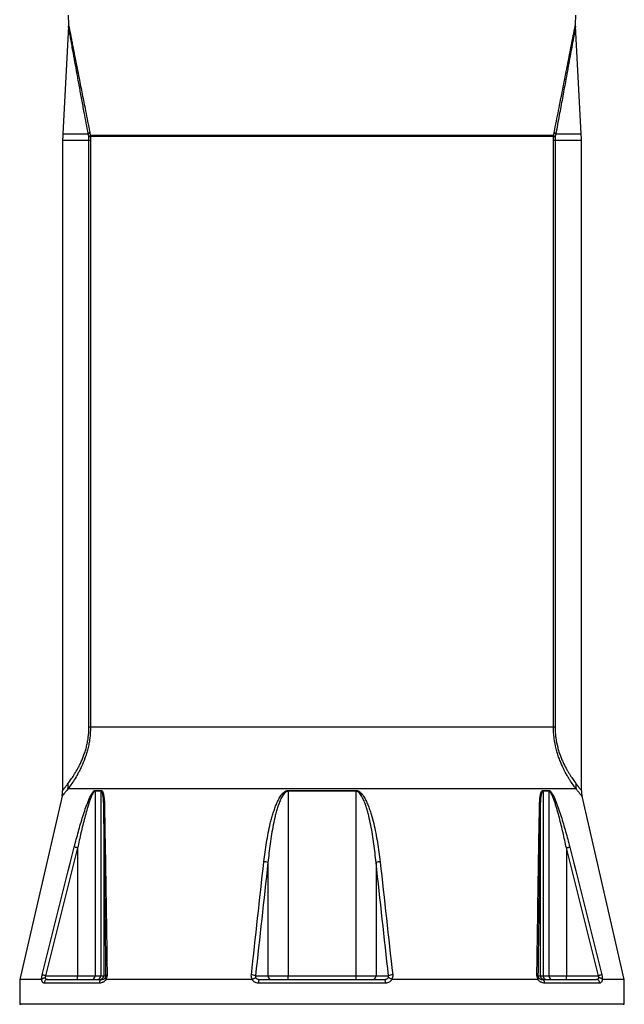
# Model space of a CAD drawing. Header units: millimetres. Extents: x 2138 to 3794, y 859 to 5107.
# Tile 2 of 4: x 2480 to 3452, y 2495 to 4078. Entities that reach past the tile are written whole.
import ezdxf

# ---------------------------------------------------------------- set-up
doc = ezdxf.new("R2010")
doc.units = ezdxf.units.MM
doc.header["$LTSCALE"] = 2

msp = doc.modelspace()

# ---------------------------------------------------------------- linework, layer by layer
at = {"color": 7, "linetype": 'Continuous', "lineweight": 25}
for p, q in [((2557.7, 4084.9), (2558, 4070.1)), ((3373.2, 4070.1), (3373.5, 4084.9)), ((2557.9, 4067.3), (2548.9, 3894)), ((3382.3, 3894), (3373.2, 4067.3)), ((2592.2, 3896.9), (2593.1, 3891.8)), ((3338.1, 3891.8), (3338.9, 3896.9)), ((2548.6, 3883.6), (2548.6, 2838.4)), ((2590.5, 3889.8), (2589.7, 3894)), ((2590.7, 3888.8), (2590.5, 3889.8)), ((2590.9, 2940.1), (2590.9, 3883.6)), ((2593.4, 3883.6), (2590.9, 3883.6)), ((3338.1, 3891.8), (2593.1, 3891.8)), ((2593.1, 3891.8), (2593.2, 3889.8)), ((3337.9, 3889.8), (2593.2, 3889.8)), ((2593.2, 3889.8), (2593.4, 3883.6)), ((2593.4, 3883.6), (2593.4, 2940.1)), ((3337.7, 3883.6), (3337.9, 3889.8)), ((3337.7, 2940.1), (3337.7, 3883.6)), ((3340.3, 3883.6), (3337.7, 3883.6)), ((3337.9, 3889.8), (3338.1, 3891.8)), ((3340.3, 3883.6), (3340.3, 2940.1)), ((3340.6, 3889.8), (3340.5, 3888.8)), ((3341.5, 3894), (3340.6, 3889.8)), ((3382.6, 2838.4), (3382.6, 3883.6)), ((2593.4, 2940.1), (2590.9, 2940.1)), ((3337.7, 2940.1), (2593.4, 2940.1)), ((3340.3, 2940.1), (3337.7, 2940.1)), ((3374, 2841.1), (2557.2, 2841.1)), ((2600.8, 2837.3), (2600.8, 2540.8)), ((2610, 2837.3), (2600.8, 2837.3)), ((2600.9, 2838.7), (2610.2, 2838.7)), ((2610, 2837.3), (2610, 2540.8)), ((2911.3, 2838.7), (3019.9, 2838.7)), ((2911.3, 2837.3), (2911.3, 2540.8)), ((3019.9, 2837.3), (2911.3, 2837.3)), ((3019.9, 2837.3), (3019.9, 2540.8)), ((3321, 2838.7), (3330.3, 2838.7)), ((3321.1, 2837.3), (3321.1, 2540.8)), ((3330.4, 2837.3), (3321.1, 2837.3)), ((3330.4, 2837.3), (3330.4, 2540.8)), ((2547.6, 2829.4), (2479.6, 2534.8)), ((3451.6, 2534.8), (3383.6, 2829.4)), ((2614.7, 2814.5), (2614.7, 2540.8)), ((3316.5, 2814.5), (3316.5, 2540.8)), ((2572.7, 2746.2), (2572.7, 2540.8)), ((3358.5, 2746.2), (3358.5, 2540.8)), ((2878.7, 2722.7), (2878.7, 2540.8)), ((3052.4, 2722.7), (3052.4, 2540.8)), ((2479.6, 2534.8), (2479.6, 2494.8)), ((2514.6, 2534.8), (2479.6, 2534.8)), ((2521.2, 2540.8), (2572.7, 2540.8)), ((2524.5, 2534.8), (2611.9, 2534.8)), ((2572.7, 2540.8), (2600.8, 2540.8)), ((2572.7, 2534.8), (2572.7, 2540.8)), ((2600.8, 2540.8), (2610, 2540.8)), ((2610, 2540.8), (2614.7, 2540.8)), ((2614.7, 2540.8), (2618.3, 2540.8)), ((2852.8, 2534.8), (2618.4, 2534.8)), ((2858.7, 2540.8), (2878.7, 2540.8)), ((2864.7, 2534.8), (3066.4, 2534.8)), ((2878.7, 2540.8), (2911.3, 2540.8)), ((2911.3, 2540.8), (3019.9, 2540.8)), ((3019.9, 2540.8), (3052.4, 2540.8)), ((3052.4, 2540.8), (3072.5, 2540.8)), ((3312.7, 2534.8), (3078.3, 2534.8)), ((3312.8, 2540.8), (3316.5, 2540.8)), ((3316.5, 2540.8), (3321.1, 2540.8)), ((3319.2, 2534.8), (3406.7, 2534.8)), ((3321.1, 2540.8), (3330.4, 2540.8)), ((3330.4, 2540.8), (3358.5, 2540.8)), ((3358.5, 2534.8), (3358.5, 2540.8)), ((3358.5, 2540.8), (3410, 2540.8)), ((3451.6, 2534.8), (3416.6, 2534.8)), ((3451.6, 2494.8), (3451.6, 2534.8)), ((2607.5, 2528.8), (2519, 2528.8)), ((3067.7, 2528.8), (2863.5, 2528.8)), ((3412.2, 2528.8), (3323.7, 2528.8)), ((2479.6, 2494.8), (2481.6, 2494.8)), ((3451.6, 2494.8), (2479.6, 2494.8)), ((3449.5, 2494.8), (3451.6, 2494.8))]:
    msp.add_line(p, q, dxfattribs=at)
at = {"color": 8, "linetype": 'Continuous', "lineweight": 25}
for p, q in [((2590.9, 3883.6), (2548.6, 3883.6)), ((2548.9, 3894), (2589.7, 3894)), ((3382.6, 3883.6), (3340.3, 3883.6)), ((3341.5, 3894), (3382.3, 3894)), ((3449.5, 2494.8), (2481.6, 2494.8))]:
    msp.add_line(p, q, dxfattribs=at)
at = {"color": 7, "linetype": 'Continuous', "lineweight": 25, "flags": 128}
for points in [[(2572.7, 2746.2), (2571.9, 2746.4), (2571, 2746.7), (2570.2, 2746.9), (2569.5, 2747), (2568.8, 2747.2), (2568.3, 2747.4), (2567.8, 2747.5), (2567.4, 2747.6)], [(3358.5, 2746.2), (3359.3, 2746.4), (3360.1, 2746.7), (3360.9, 2746.9), (3361.6, 2747), (3362.3, 2747.2), (3362.9, 2747.4), (3363.4, 2747.5), (3363.8, 2747.6)], [(2521.2, 2540.8), (2520.3, 2541), (2519.5, 2541.2), (2518.6, 2541.4), (2517.9, 2541.6), (2517.2, 2541.8), (2516.6, 2541.9), (2516.1, 2542.1), (2515.7, 2542.2)], [(3415.4, 2542.2), (3415, 2542.1), (3414.5, 2541.9), (3414, 2541.8), (3413.3, 2541.6), (3412.5, 2541.4), (3411.7, 2541.2), (3410.9, 2541), (3410, 2540.8)]]:
    msp.add_lwpolyline(points, dxfattribs=at)
at = {"color": 7, "linetype": 'Continuous', "lineweight": 25}
for centre, radius, start, end in [((2574.6, 3909.8), 21.9, 313.7135, 323.8125), ((3356.6, 3909.8), 21.9, 216.1875, 226.2865), ((2748.6, 3883.6), 200, 177, 180), ((2578.7, 3907.3), 21.2, 304.0625, 312.9341), ((2582, 3914), 26.7, 289.0065, 294.9639), ((3349.2, 3914), 26.7, 245.0361, 250.9935), ((3352.5, 3907.3), 21.2, 227.0659, 235.9375), ((3182.6, 3883.6), 200, 0, 3), ((2520.2, 2847.5), 37.5, 350.2728, 4.0703), ((3410.9, 2847.5), 37.5, 175.9297, 189.7272), ((2508.6, 2838.2), 40, 347.2659, 0.2434), ((2607.6, 2837.3), 6.8, 168.5731, 180.013), ((2617, 2837.3), 6.98, 168.8635, 180.0132), ((2956.2, 2837.3), 44.9, 178.2874, 180.0086), ((2974.9, 2837.3), 44.9, 359.9914, 1.7126), ((3314.1, 2837.3), 6.98, 359.9868, 11.1365), ((3323.6, 2837.3), 6.8, 359.987, 11.4269), ((3422.6, 2838.2), 40, 179.7503, 192.7368), ((2616.6, 2814.1), 1.93, 112.5804, 167.0139), ((3314.6, 2814.1), 1.93, 12.9861, 67.4196), ((2871.6, 2704.6), 19.4, 68.4377, 88.2986), ((3059.6, 2704.6), 19.4, 91.7014, 111.5623), ((2524.7, 2529), 5.77, 92.5203, 182.3162), ((2595.1, 2540.5), 5.67, 273.9961, 3.5044), ((2604.4, 2540.4), 5.62, 274.833, 4.1296), ((2612.9, 2529.5), 5.4, 99.9335, 187.3022), ((2608.7, 2540.8), 6, 270.0177, 0.0172), ((2620.4, 2539.8), 2.33, 97.3423, 155.5871), ((2851.5, 2522.4), 19.7, 68.6306, 88.5676), ((2871.5, 2530.2), 8.21, 146.2091, 190.0572), ((2884.4, 2540.5), 5.69, 176.7788, 266.368), ((2899.2, 2539.3), 12.2, 338.1676, 6.9593), ((3032, 2539.3), 12.2, 173.0407, 201.8324), ((3046.8, 2540.5), 5.69, 273.632, 3.2212), ((3059.6, 2530.2), 8.21, 349.9428, 33.7909), ((3079.7, 2522.4), 19.7, 91.4324, 111.3694), ((3310.7, 2539.8), 2.33, 24.4129, 82.6577), ((3322.5, 2540.8), 6, 179.9828, 269.9823), ((3318.3, 2529.5), 5.4, 352.6978, 80.0665), ((3326.7, 2540.4), 5.62, 175.8704, 265.167), ((3336.1, 2540.5), 5.67, 176.4956, 266.0039), ((3406.4, 2529), 5.77, 357.6838, 87.4797)]:
    msp.add_arc(centre, radius, start, end, dxfattribs=at)
for points, knots in [([(2557.9, 4070.5), (2558, 4069.9), (2558, 4068.8), (2557.9, 4067.8), (2557.9, 4067.3)], [0, 0, 0, 0, 0.542057, 1, 1, 1, 1]), ([(3373.2, 4067.3), (3373.2, 4067.4), (3373.1, 4068.3), (3373.2, 4069.3), (3373.2, 4070.1)], [0, 0, 0, 0, 0.114381, 1, 1, 1, 1]), ([(2593.4, 2940.1), (2593.4, 2934.1), (2593, 2928.2), (2591.9, 2919.5), (2591.5, 2916.6), (2590.4, 2911), (2589.8, 2908.3), (2588.4, 2902.9), (2587.7, 2900.3), (2586.1, 2895.2), (2585.3, 2892.7), (2582.7, 2885.6), (2580.8, 2881.1), (2578.4, 2875.9), (2577.9, 2874.9), (2577, 2872.9), (2576.5, 2871.9), (2575, 2869), (2574, 2867.2), (2571.1, 2861.9), (2569.1, 2858.7), (2565.4, 2852.8), (2563.6, 2850.1), (2561.1, 2846.5), (2560.3, 2845.3), (2558.7, 2843.1), (2557.9, 2842.1), (2557.2, 2841.1)], [0, 0, 0, 0, 0.125, 0.125, 0.1875, 0.1875, 0.25, 0.25, 0.3125, 0.3125, 0.375, 0.375, 0.5, 0.5, 0.53125, 0.53125, 0.5625, 0.5625, 0.625, 0.625, 0.75, 0.75, 0.875, 0.875, 0.9375, 0.9375, 1, 1, 1, 1]), ([(2557.6, 2850.1), (2558.3, 2851), (2558.9, 2851.9), (2560.4, 2853.9), (2561.1, 2854.9), (2563.4, 2858.1), (2565, 2860.5), (2568.3, 2865.7), (2570.1, 2868.6), (2572.7, 2873.3), (2573.6, 2874.9), (2575, 2877.5), (2575.4, 2878.4), (2576.3, 2880.2), (2576.8, 2881.1), (2579, 2885.8), (2580.7, 2889.8), (2583.1, 2896.3), (2583.9, 2898.5), (2585, 2902), (2585.4, 2903.2), (2586.1, 2905.6), (2586.4, 2906.8), (2587.4, 2910.5), (2587.9, 2913), (2589, 2918.2), (2589.4, 2920.9), (2590.5, 2929), (2590.9, 2934.5), (2590.9, 2940.1)], [0, 0, 0, 0, 0.0625, 0.0625, 0.125, 0.125, 0.25, 0.25, 0.375, 0.375, 0.4375, 0.4375, 0.46875, 0.46875, 0.5, 0.5, 0.625, 0.625, 0.6875, 0.6875, 0.71875, 0.71875, 0.75, 0.75, 0.8125, 0.8125, 0.875, 0.875, 1, 1, 1, 1]), ([(3374, 2841.1), (3372.5, 2843.1), (3370.9, 2845.2), (3367.6, 2850.1), (3365.8, 2852.8), (3363.4, 2856.5), (3362.9, 2857.3), (3362, 2858.8), (3361.5, 2859.6), (3360, 2862), (3359.1, 2863.7), (3356.1, 2869), (3354.2, 2872.8), (3351.8, 2878), (3351.3, 2879.1), (3350.3, 2881.2), (3349.9, 2882.3), (3348.5, 2885.7), (3347.6, 2888), (3345.8, 2892.8), (3345, 2895.2), (3343.8, 2899), (3343.5, 2900.3), (3342.7, 2902.9), (3342.4, 2904.3), (3340.7, 2911), (3339.6, 2916.6), (3338.5, 2925.2), (3338.2, 2928.2), (3337.8, 2934.1), (3337.7, 2937.1), (3337.7, 2940.1)], [0, 0, 0, 0, 0.125, 0.125, 0.25, 0.25, 0.28125, 0.28125, 0.3125, 0.3125, 0.375, 0.375, 0.5, 0.5, 0.53125, 0.53125, 0.5625, 0.5625, 0.625, 0.625, 0.6875, 0.6875, 0.71875, 0.71875, 0.75, 0.75, 0.875, 0.875, 0.9375, 0.9375, 1, 1, 1, 1]), ([(3340.3, 2940.1), (3340.3, 2937.3), (3340.4, 2934.5), (3340.8, 2929), (3341.1, 2926.2), (3342.1, 2918.2), (3343.2, 2913), (3345.1, 2905.6), (3345.8, 2903.2), (3347.2, 2898.5), (3348, 2896.3), (3349.6, 2892), (3350.5, 2889.9), (3352.2, 2885.8), (3353.1, 2883.9), (3355.7, 2878.3), (3357.5, 2874.9), (3360.2, 2870.2), (3361, 2868.7), (3362.8, 2865.8), (3363.7, 2864.4), (3366.2, 2860.5), (3367.8, 2858.1), (3370.8, 2853.8), (3372.2, 2851.9), (3373.5, 2850.1)], [0, 0, 0, 0, 0.0625, 0.0625, 0.125, 0.125, 0.25, 0.25, 0.3125, 0.3125, 0.375, 0.375, 0.4375, 0.4375, 0.5, 0.5, 0.625, 0.625, 0.6875, 0.6875, 0.75, 0.75, 0.875, 0.875, 1, 1, 1, 1]), ([(2567.4, 2747.6), (2569.5, 2755.9), (2571.7, 2764.2), (2575.1, 2776.5), (2576.2, 2780.6), (2578.6, 2788.8), (2579.9, 2792.8), (2582.4, 2800.9), (2583.7, 2805), (2585.8, 2810.9), (2586.5, 2812.9), (2588, 2816.9), (2588.7, 2818.8), (2590.3, 2822.7), (2591.1, 2824.6), (2592.4, 2827.4), (2592.8, 2828.4), (2593.7, 2830.2), (2594.1, 2831), (2595.1, 2832.7), (2595.5, 2833.5), (2596.5, 2835.1), (2597.1, 2835.8), (2597.9, 2836.8), (2598.1, 2837.1), (2598.7, 2837.6), (2599, 2837.9), (2599.5, 2838.3), (2599.8, 2838.4), (2600.4, 2838.6), (2600.6, 2838.7), (2600.9, 2838.7)], [0, 0, 0, 0, 0.25, 0.25, 0.375, 0.375, 0.5, 0.5, 0.625, 0.625, 0.6875, 0.6875, 0.75, 0.75, 0.8125, 0.8125, 0.84375, 0.84375, 0.875, 0.875, 0.90625, 0.90625, 0.9375, 0.9375, 0.953125, 0.953125, 0.96875, 0.96875, 0.984375, 0.984375, 1, 1, 1, 1]), ([(2600.8, 2837.3), (2600.5, 2837.3), (2600.2, 2837.2), (2599.7, 2837), (2599.4, 2836.8), (2598.9, 2836.3), (2598.7, 2836), (2598.2, 2835.3), (2597.9, 2835), (2597.4, 2834.3), (2597.2, 2833.9), (2596.8, 2833.1), (2596.6, 2832.7), (2595.9, 2831.4), (2595.5, 2830.6), (2594.3, 2827.9), (2593.6, 2826), (2592.2, 2822.2), (2591.5, 2820.3), (2589.6, 2814.5), (2588.4, 2810.5), (2586.2, 2802.6), (2585.1, 2798.7), (2583, 2790.7), (2582, 2786.7), (2580, 2778.6), (2579, 2774.6), (2576.2, 2762.5), (2574.4, 2754.4), (2572.7, 2746.2)], [0, 0, 0, 0, 0.015625, 0.015625, 0.03125, 0.03125, 0.046875, 0.046875, 0.0625, 0.0625, 0.078125, 0.078125, 0.09375, 0.09375, 0.125, 0.125, 0.1875, 0.1875, 0.25, 0.25, 0.375, 0.375, 0.5, 0.5, 0.625, 0.625, 0.75, 0.75, 1, 1, 1, 1]), ([(2614.7, 2814.5), (2614.6, 2816.8), (2614.6, 2819.1), (2614.4, 2823.5), (2614.2, 2825.7), (2613.8, 2828.9), (2613.6, 2830), (2613.3, 2832), (2613, 2833), (2612.5, 2834.8), (2612.1, 2835.6), (2611.6, 2836.4), (2611.5, 2836.6), (2611.2, 2836.8), (2611.1, 2836.9), (2610.8, 2837.1), (2610.7, 2837.2), (2610.4, 2837.3), (2610.2, 2837.3), (2610, 2837.3)], [0, 0, 0, 0, 0.25, 0.25, 0.5, 0.5, 0.625, 0.625, 0.75, 0.75, 0.875, 0.875, 0.90625, 0.90625, 0.9375, 0.9375, 0.96875, 0.96875, 1, 1, 1, 1]), ([(2610.2, 2838.7), (2610.5, 2838.7), (2610.8, 2838.6), (2611.5, 2838.3), (2611.7, 2838.1), (2612.3, 2837.5), (2612.5, 2837.2), (2612.9, 2836.4), (2613.1, 2836), (2613.7, 2834.8), (2613.9, 2833.8), (2614.4, 2831.8), (2614.6, 2830.7), (2615.2, 2827.5), (2615.4, 2825.2), (2615.7, 2820.6), (2615.8, 2818.2), (2615.8, 2815.8)], [0, 0, 0, 0, 0.0625, 0.0625, 0.125, 0.125, 0.1875, 0.1875, 0.25, 0.25, 0.375, 0.375, 0.5, 0.5, 0.75, 0.75, 1, 1, 1, 1]), ([(2872.2, 2724), (2873.3, 2734.4), (2874.7, 2744.6), (2877.2, 2760), (2878.2, 2765.1), (2880.2, 2775.3), (2881.3, 2780.4), (2883.1, 2788), (2883.8, 2790.5), (2885.1, 2795.6), (2885.9, 2798.1), (2887.4, 2803.1), (2888.2, 2805.6), (2889.9, 2810.6), (2890.8, 2813), (2892.8, 2817.9), (2893.9, 2820.3), (2896.2, 2825), (2897.5, 2827.3), (2899.7, 2830.6), (2900.5, 2831.7), (2902.2, 2833.7), (2903.1, 2834.7), (2905.2, 2836.4), (2906.2, 2837.2), (2908, 2838.1), (2908.7, 2838.3), (2910, 2838.6), (2910.6, 2838.7), (2911.3, 2838.7)], [0, 0, 0, 0, 0.25, 0.25, 0.375, 0.375, 0.5, 0.5, 0.5625, 0.5625, 0.625, 0.625, 0.6875, 0.6875, 0.75, 0.75, 0.8125, 0.8125, 0.875, 0.875, 0.90625, 0.90625, 0.9375, 0.9375, 0.96875, 0.96875, 0.984375, 0.984375, 1, 1, 1, 1]), ([(2911.3, 2837.3), (2910.6, 2837.3), (2910, 2837.2), (2909.1, 2836.9), (2908.8, 2836.8), (2908.2, 2836.5), (2907.9, 2836.3), (2907.1, 2835.8), (2906.6, 2835.4), (2905.6, 2834.5), (2905.2, 2834.1), (2903.9, 2832.6), (2903.1, 2831.6), (2901.7, 2829.4), (2901.1, 2828.3), (2899.3, 2824.9), (2898.3, 2822.5), (2896.4, 2817.7), (2895.5, 2815.3), (2893.9, 2810.4), (2893.1, 2808), (2891.8, 2803.1), (2891.1, 2800.6), (2889.3, 2793.1), (2888.2, 2788.1), (2886.2, 2778.1), (2885.3, 2773.1), (2883.6, 2763.1), (2882.9, 2758), (2880.8, 2742.9), (2879.7, 2732.8), (2878.7, 2722.7)], [0, 0, 0, 0, 0.015625, 0.015625, 0.023437, 0.023437, 0.03125, 0.03125, 0.046875, 0.046875, 0.0625, 0.0625, 0.09375, 0.09375, 0.125, 0.125, 0.1875, 0.1875, 0.25, 0.25, 0.3125, 0.3125, 0.375, 0.375, 0.5, 0.5, 0.625, 0.625, 0.75, 0.75, 1, 1, 1, 1]), ([(3019.9, 2838.7), (3020.5, 2838.7), (3021.2, 2838.6), (3022.5, 2838.3), (3023.1, 2838), (3024.4, 2837.5), (3024.9, 2837.1), (3026.1, 2836.4), (3026.6, 2835.9), (3028.1, 2834.6), (3029, 2833.6), (3030.3, 2832.1), (3030.7, 2831.6), (3031.5, 2830.5), (3031.9, 2829.9), (3033.7, 2827.2), (3035, 2824.9), (3037.3, 2820.1), (3038.4, 2817.7), (3040.4, 2812.9), (3041.3, 2810.4), (3043, 2805.4), (3043.8, 2802.9), (3046.1, 2795.4), (3047.4, 2790.4), (3049.9, 2780.3), (3051, 2775.2), (3053, 2765.1), (3053.9, 2760), (3056.5, 2744.6), (3057.8, 2734.3), (3059, 2724)], [0, 0, 0, 0, 0.015625, 0.015625, 0.03125, 0.03125, 0.046875, 0.046875, 0.0625, 0.0625, 0.09375, 0.09375, 0.109375, 0.109375, 0.125, 0.125, 0.1875, 0.1875, 0.25, 0.25, 0.3125, 0.3125, 0.375, 0.375, 0.5, 0.5, 0.625, 0.625, 0.75, 0.75, 1, 1, 1, 1]), ([(3052.4, 2722.7), (3051.5, 2732.8), (3050.4, 2742.9), (3048.3, 2758), (3047.6, 2763), (3045.9, 2773), (3045, 2778), (3043, 2788), (3041.9, 2793), (3040.1, 2800.4), (3039.4, 2802.9), (3038.1, 2807.8), (3037.3, 2810.3), (3035.7, 2815.2), (3034.9, 2817.6), (3033, 2822.4), (3031.9, 2824.7), (3030.1, 2828.1), (3029.5, 2829.3), (3028.1, 2831.5), (3027.3, 2832.5), (3026, 2834), (3025.6, 2834.5), (3024.6, 2835.4), (3024.1, 2835.8), (3023.3, 2836.3), (3023, 2836.5), (3022.4, 2836.8), (3022.1, 2836.9), (3021.5, 2837.1), (3021.2, 2837.2), (3020.5, 2837.3), (3020.2, 2837.3), (3019.9, 2837.3)], [0, 0, 0, 0, 0.25, 0.25, 0.375, 0.375, 0.5, 0.5, 0.625, 0.625, 0.6875, 0.6875, 0.75, 0.75, 0.8125, 0.8125, 0.875, 0.875, 0.90625, 0.90625, 0.9375, 0.9375, 0.953125, 0.953125, 0.96875, 0.96875, 0.976563, 0.976563, 0.984375, 0.984375, 0.992188, 0.992188, 1, 1, 1, 1]), ([(3315.3, 2815.8), (3315.4, 2818.2), (3315.5, 2820.6), (3315.8, 2825.2), (3316, 2827.5), (3316.5, 2830.7), (3316.7, 2831.8), (3317.2, 2833.8), (3317.5, 2834.7), (3318, 2836), (3318.2, 2836.4), (3318.7, 2837.2), (3318.9, 2837.5), (3319.4, 2838.1), (3319.7, 2838.3), (3320.3, 2838.6), (3320.6, 2838.7), (3321, 2838.7)], [0, 0, 0, 0, 0.25, 0.25, 0.5, 0.5, 0.625, 0.625, 0.75, 0.75, 0.8125, 0.8125, 0.875, 0.875, 0.9375, 0.9375, 1, 1, 1, 1]), ([(3321.1, 2837.3), (3320.8, 2837.3), (3320.5, 2837.2), (3320.1, 2836.9), (3319.9, 2836.8), (3319.7, 2836.6), (3319.6, 2836.4), (3319.2, 2835.9), (3319.1, 2835.6), (3318.7, 2834.8), (3318.5, 2834.3), (3318.1, 2833), (3317.9, 2832), (3317.5, 2830), (3317.4, 2828.9), (3317, 2825.7), (3316.8, 2823.5), (3316.6, 2819.1), (3316.5, 2816.8), (3316.5, 2814.5)], [0, 0, 0, 0, 0.0625, 0.0625, 0.09375, 0.09375, 0.125, 0.125, 0.1875, 0.1875, 0.25, 0.25, 0.375, 0.375, 0.5, 0.5, 0.75, 0.75, 1, 1, 1, 1]), ([(3330.3, 2838.7), (3330.5, 2838.7), (3330.8, 2838.6), (3331.3, 2838.4), (3331.6, 2838.3), (3332.5, 2837.7), (3333, 2837.1), (3334.1, 2835.8), (3334.6, 2835.1), (3335.6, 2833.6), (3336.1, 2832.7), (3337, 2831), (3337.5, 2830.2), (3338.4, 2828.4), (3338.8, 2827.5), (3340.1, 2824.7), (3340.9, 2822.8), (3342.4, 2819), (3343.1, 2817), (3344.6, 2813.1), (3345.3, 2811.1), (3347.4, 2805.1), (3348.7, 2801), (3351.3, 2792.9), (3352.5, 2788.8), (3354.9, 2780.7), (3356.1, 2776.5), (3359.5, 2764.2), (3361.7, 2755.9), (3363.8, 2747.6)], [0, 0, 0, 0, 0.015625, 0.015625, 0.03125, 0.03125, 0.0625, 0.0625, 0.09375, 0.09375, 0.125, 0.125, 0.15625, 0.15625, 0.1875, 0.1875, 0.25, 0.25, 0.3125, 0.3125, 0.375, 0.375, 0.5, 0.5, 0.625, 0.625, 0.75, 0.75, 1, 1, 1, 1]), ([(3358.5, 2746.2), (3356.7, 2754.4), (3354.9, 2762.5), (3352.1, 2774.6), (3351.2, 2778.6), (3349.2, 2786.7), (3348.2, 2790.7), (3346.1, 2798.7), (3345, 2802.7), (3343.3, 2808.6), (3342.7, 2810.6), (3341.5, 2814.5), (3340.9, 2816.5), (3339.6, 2820.4), (3338.9, 2822.3), (3337.6, 2826), (3336.8, 2827.9), (3335.7, 2830.5), (3335.2, 2831.4), (3334.4, 2833.1), (3333.9, 2833.9), (3333.2, 2835), (3333, 2835.3), (3332.5, 2836), (3332.2, 2836.3), (3331.7, 2836.8), (3331.5, 2837), (3330.9, 2837.2), (3330.7, 2837.3), (3330.4, 2837.3)], [0, 0, 0, 0, 0.25, 0.25, 0.375, 0.375, 0.5, 0.5, 0.625, 0.625, 0.6875, 0.6875, 0.75, 0.75, 0.8125, 0.8125, 0.875, 0.875, 0.90625, 0.90625, 0.9375, 0.9375, 0.953125, 0.953125, 0.96875, 0.96875, 0.984375, 0.984375, 1, 1, 1, 1]), ([(2618.3, 2540.8), (2618, 2563.9), (2617.8, 2587), (2617.2, 2632.9), (2616.9, 2655.9), (2616.3, 2701.5), (2616, 2724.3), (2615.3, 2769.6), (2615, 2792.1), (2614.7, 2814.5)], [0, 0, 0, 0, 0.25, 0.25, 0.5, 0.5, 0.75, 0.75, 1, 1, 1, 1]), ([(2615.8, 2815.8), (2616.2, 2793.5), (2616.6, 2771), (2617.4, 2725.7), (2617.7, 2702.9), (2618.5, 2657.2), (2618.8, 2634.3), (2619.5, 2588.3), (2619.8, 2565.3), (2620.1, 2542.2)], [0, 0, 0, 0, 0.25, 0.25, 0.5, 0.5, 0.75, 0.75, 1, 1, 1, 1]), ([(3311, 2542.2), (3311.3, 2565.3), (3311.7, 2588.3), (3312.4, 2634.3), (3312.7, 2657.2), (3313.4, 2702.9), (3313.8, 2725.7), (3314.5, 2771), (3314.9, 2793.5), (3315.3, 2815.8)], [0, 0, 0, 0, 0.25, 0.25, 0.5, 0.5, 0.75, 0.75, 1, 1, 1, 1]), ([(3316.5, 2814.5), (3316.1, 2792.1), (3315.8, 2769.6), (3315.2, 2724.3), (3314.9, 2701.5), (3314.3, 2655.9), (3314, 2632.9), (3313.4, 2587), (3313.1, 2563.9), (3312.8, 2540.8)], [0, 0, 0, 0, 0.25, 0.25, 0.5, 0.5, 0.75, 0.75, 1, 1, 1, 1]), ([(2519, 2528.8), (2518.5, 2528.8), (2518.1, 2528.9), (2517.5, 2529.3), (2517.2, 2529.5), (2516.8, 2529.9), (2516.6, 2530.1), (2516.3, 2530.6), (2516.1, 2530.9), (2515.7, 2531.5), (2515.6, 2531.9), (2515.1, 2533), (2514.8, 2533.8), (2514.6, 2534.8)], [0, 0, 0, 0, 0.25, 0.25, 0.375, 0.375, 0.5, 0.5, 0.625, 0.625, 0.75, 0.75, 1, 1, 1, 1]), ([(2514.9, 2535), (2514.9, 2535.5), (2514.9, 2536.1), (2514.9, 2537.2), (2515, 2537.8), (2515.1, 2539), (2515.2, 2539.6), (2515.5, 2540.9), (2515.6, 2541.5), (2515.7, 2542.2)], [0, 0, 0, 0, 0.25, 0.25, 0.5, 0.5, 0.75, 0.75, 1, 1, 1, 1]), ([(2514.9, 2535), (2515.2, 2535.3), (2515.5, 2535.6), (2516, 2536), (2516.2, 2536.2), (2516.7, 2536.4), (2516.9, 2536.5), (2517.6, 2536.8), (2518.1, 2537), (2518.9, 2537.2), (2519.2, 2537.3), (2519.8, 2537.4), (2520.1, 2537.4), (2520.3, 2537.5)], [0, 0, 0, 0, 0.25, 0.25, 0.375, 0.375, 0.5, 0.5, 0.75, 0.75, 0.875, 0.875, 1, 1, 1, 1]), ([(2521.2, 2540.8), (2520.9, 2540.3), (2520.7, 2539.7), (2520.4, 2538.5), (2520.3, 2538), (2520.3, 2537.5)], [0, 0, 0, 0, 0.5, 0.5, 1, 1, 1, 1]), ([(2520.3, 2537.5), (2520.6, 2537), (2520.9, 2536.6), (2521.5, 2535.9), (2521.8, 2535.7), (2522.6, 2535.2), (2522.9, 2535.1), (2523.7, 2534.9), (2524.1, 2534.8), (2524.5, 2534.8)], [0, 0, 0, 0, 0.25, 0.25, 0.5, 0.5, 0.75, 0.75, 1, 1, 1, 1]), ([(2618.4, 2534.8), (2618.1, 2534.2), (2617.7, 2533.7), (2616.9, 2532.8), (2616.5, 2532.4), (2615.7, 2531.6), (2615.2, 2531.3), (2614.3, 2530.7), (2613.8, 2530.4), (2612.4, 2529.7), (2611.5, 2529.4), (2610, 2529), (2609.5, 2528.9), (2608.5, 2528.8), (2608, 2528.8), (2607.5, 2528.8)], [0, 0, 0, 0, 0.125, 0.125, 0.25, 0.25, 0.375, 0.375, 0.5, 0.5, 0.75, 0.75, 0.875, 0.875, 1, 1, 1, 1]), ([(2611.9, 2534.8), (2612.8, 2534.8), (2613.7, 2535), (2615.1, 2535.6), (2615.6, 2535.8), (2616.2, 2536.3), (2616.5, 2536.5), (2616.9, 2536.9), (2617.1, 2537.2), (2617.3, 2537.5)], [0, 0, 0, 0, 0.5, 0.5, 0.75, 0.75, 0.875, 0.875, 1, 1, 1, 1]), ([(2617.8, 2535.1), (2617.5, 2535.6), (2617.3, 2536), (2617.2, 2536.7), (2617.1, 2536.8), (2617.2, 2537.1), (2617.2, 2537.2), (2617.2, 2537.3), (2617.3, 2537.4), (2617.3, 2537.5)], [0, 0, 0, 0, 0.5, 0.5, 0.75, 0.75, 0.875, 0.875, 1, 1, 1, 1]), ([(2617.3, 2537.5), (2617.4, 2537.7), (2617.6, 2537.9), (2617.9, 2538.5), (2618, 2538.8), (2618.2, 2539.4), (2618.2, 2539.7), (2618.3, 2540.3), (2618.3, 2540.5), (2618.3, 2540.8)], [0, 0, 0, 0, 0.25, 0.25, 0.5, 0.5, 0.75, 0.75, 1, 1, 1, 1]), ([(2620.1, 2542.2), (2620.1, 2541.5), (2620.1, 2540.9), (2619.9, 2539.7), (2619.8, 2539), (2619.4, 2537.8), (2619.1, 2537.2), (2618.5, 2536.1), (2618.2, 2535.6), (2617.8, 2535.1)], [0, 0, 0, 0, 0.25, 0.25, 0.5, 0.5, 0.75, 0.75, 1, 1, 1, 1]), ([(2617.8, 2535.1), (2617.9, 2535), (2618, 2534.9), (2618.2, 2534.8), (2618.3, 2534.8), (2618.4, 2534.8)], [0, 0, 0, 0, 0.5, 0.5, 1, 1, 1, 1]), ([(2853.6, 2535), (2853.3, 2535.5), (2853, 2536.1), (2852.5, 2537.2), (2852.3, 2537.8), (2852, 2539), (2852, 2539.6), (2851.9, 2540.9), (2851.9, 2541.5), (2852, 2542.2)], [0, 0, 0, 0, 0.25, 0.25, 0.5, 0.5, 0.75, 0.75, 1, 1, 1, 1]), ([(2863.5, 2528.8), (2862.4, 2528.8), (2861.3, 2528.9), (2859.8, 2529.3), (2859.3, 2529.5), (2858.3, 2529.9), (2857.8, 2530.1), (2856.9, 2530.6), (2856.5, 2530.9), (2855.6, 2531.6), (2855.2, 2531.9), (2854.1, 2533), (2853.4, 2533.9), (2852.8, 2534.8)], [0, 0, 0, 0, 0.25, 0.25, 0.375, 0.375, 0.5, 0.5, 0.625, 0.625, 0.75, 0.75, 1, 1, 1, 1]), ([(2853.6, 2535), (2854.1, 2535.3), (2854.7, 2535.7), (2855.7, 2536.2), (2856.2, 2536.5), (2857, 2536.8), (2857.2, 2536.9), (2857.7, 2537.1), (2857.9, 2537.2), (2858.3, 2537.3), (2858.5, 2537.4), (2858.8, 2537.4), (2858.9, 2537.5), (2859.1, 2537.5)], [0, 0, 0, 0, 0.25, 0.25, 0.5, 0.5, 0.625, 0.625, 0.75, 0.75, 0.875, 0.875, 1, 1, 1, 1]), ([(2858.7, 2540.8), (2858.6, 2540.2), (2858.5, 2539.7), (2858.6, 2538.8), (2858.7, 2538.5), (2858.8, 2538), (2858.9, 2537.7), (2859.1, 2537.5)], [0, 0, 0, 0, 0.5, 0.5, 0.75, 0.75, 1, 1, 1, 1]), ([(2859.1, 2537.5), (2859.4, 2537), (2859.8, 2536.6), (2860.6, 2536), (2861.1, 2535.7), (2862.1, 2535.3), (2862.6, 2535.1), (2863.6, 2534.9), (2864.2, 2534.8), (2864.7, 2534.8)], [0, 0, 0, 0, 0.25, 0.25, 0.5, 0.5, 0.75, 0.75, 1, 1, 1, 1]), ([(3066.4, 2534.8), (3067, 2534.8), (3067.5, 2534.9), (3068.6, 2535.1), (3069.1, 2535.3), (3070.1, 2535.7), (3070.5, 2536), (3071.4, 2536.6), (3071.7, 2537), (3072.1, 2537.5)], [0, 0, 0, 0, 0.25, 0.25, 0.5, 0.5, 0.75, 0.75, 1, 1, 1, 1]), ([(3078.3, 2534.8), (3078, 2534.3), (3077.7, 2533.9), (3077.1, 2533), (3076.7, 2532.6), (3075.9, 2531.9), (3075.5, 2531.6), (3074.7, 2530.9), (3074.2, 2530.6), (3072.9, 2529.9), (3071.9, 2529.5), (3070.3, 2529.1), (3069.8, 2529), (3068.8, 2528.8), (3068.2, 2528.8), (3067.7, 2528.8)], [0, 0, 0, 0, 0.125, 0.125, 0.25, 0.25, 0.375, 0.375, 0.5, 0.5, 0.75, 0.75, 0.875, 0.875, 1, 1, 1, 1]), ([(3072.1, 2537.5), (3072.2, 2537.7), (3072.3, 2538), (3072.5, 2538.5), (3072.5, 2538.8), (3072.6, 2539.7), (3072.6, 2540.2), (3072.5, 2540.8)], [0, 0, 0, 0, 0.25, 0.25, 0.5, 0.5, 1, 1, 1, 1]), ([(3077.6, 2535), (3077, 2535.3), (3076.5, 2535.7), (3075.4, 2536.2), (3074.9, 2536.5), (3074.2, 2536.8), (3074, 2536.9), (3073.5, 2537.1), (3073.3, 2537.2), (3072.9, 2537.3), (3072.7, 2537.4), (3072.4, 2537.4), (3072.2, 2537.5), (3072.1, 2537.5)], [0, 0, 0, 0, 0.25, 0.25, 0.5, 0.5, 0.625, 0.625, 0.75, 0.75, 0.875, 0.875, 1, 1, 1, 1]), ([(3079.2, 2542.2), (3079.3, 2540.9), (3079.2, 2539.6), (3078.7, 2537.2), (3078.2, 2536.1), (3077.6, 2535)], [0, 0, 0, 0, 0.5, 0.5, 1, 1, 1, 1]), ([(3313.3, 2535.1), (3313, 2535.6), (3312.6, 2536.1), (3312, 2537.2), (3311.8, 2537.8), (3311.4, 2539), (3311.2, 2539.7), (3311.1, 2540.9), (3311, 2541.5), (3311, 2542.2)], [0, 0, 0, 0, 0.25, 0.25, 0.5, 0.5, 0.75, 0.75, 1, 1, 1, 1]), ([(3312.7, 2534.8), (3312.8, 2534.8), (3313, 2534.8), (3313.2, 2534.9), (3313.3, 2535), (3313.3, 2535.1)], [0, 0, 0, 0, 0.5, 0.5, 1, 1, 1, 1]), ([(3323.7, 2528.8), (3322.7, 2528.8), (3321.7, 2528.9), (3319.7, 2529.4), (3318.8, 2529.7), (3317.3, 2530.4), (3316.9, 2530.7), (3316, 2531.3), (3315.5, 2531.6), (3314.6, 2532.4), (3314.2, 2532.8), (3313.4, 2533.7), (3313.1, 2534.2), (3312.7, 2534.8)], [0, 0, 0, 0, 0.25, 0.25, 0.5, 0.5, 0.625, 0.625, 0.75, 0.75, 0.875, 0.875, 1, 1, 1, 1]), ([(3312.8, 2540.8), (3312.8, 2540.5), (3312.9, 2540.3), (3312.9, 2539.7), (3313, 2539.4), (3313.2, 2538.8), (3313.3, 2538.5), (3313.6, 2537.9), (3313.7, 2537.7), (3313.9, 2537.5)], [0, 0, 0, 0, 0.25, 0.25, 0.5, 0.5, 0.75, 0.75, 1, 1, 1, 1]), ([(3313.3, 2535.1), (3313.5, 2535.3), (3313.6, 2535.6), (3313.8, 2536), (3313.9, 2536.2), (3314, 2536.7), (3314, 2536.8), (3314, 2537.1), (3314, 2537.2), (3313.9, 2537.3), (3313.9, 2537.4), (3313.9, 2537.5)], [0, 0, 0, 0, 0.25, 0.25, 0.5, 0.5, 0.75, 0.75, 0.875, 0.875, 1, 1, 1, 1]), ([(3313.9, 2537.5), (3314.1, 2537.2), (3314.3, 2536.9), (3314.7, 2536.5), (3314.9, 2536.3), (3315.6, 2535.8), (3316.1, 2535.6), (3317, 2535.2), (3317.4, 2535), (3318.3, 2534.8), (3318.8, 2534.8), (3319.2, 2534.8)], [0, 0, 0, 0, 0.125, 0.125, 0.25, 0.25, 0.5, 0.5, 0.75, 0.75, 1, 1, 1, 1]), ([(3406.7, 2534.8), (3407.5, 2534.8), (3408.2, 2535), (3409.3, 2535.7), (3409.7, 2535.9), (3410.3, 2536.6), (3410.6, 2537), (3410.8, 2537.5)], [0, 0, 0, 0, 0.5, 0.5, 0.75, 0.75, 1, 1, 1, 1]), ([(3410.8, 2537.5), (3410.8, 2537.7), (3410.8, 2538), (3410.8, 2538.5), (3410.7, 2538.8), (3410.5, 2539.7), (3410.3, 2540.3), (3410, 2540.8)], [0, 0, 0, 0, 0.25, 0.25, 0.5, 0.5, 1, 1, 1, 1]), ([(3416.2, 2535), (3416, 2535.3), (3415.7, 2535.6), (3415.1, 2536), (3414.9, 2536.2), (3414.5, 2536.4), (3414.3, 2536.5), (3413.6, 2536.8), (3413, 2537), (3412.2, 2537.2), (3412, 2537.3), (3411.4, 2537.4), (3411.1, 2537.4), (3410.8, 2537.5)], [0, 0, 0, 0, 0.25, 0.25, 0.375, 0.375, 0.5, 0.5, 0.75, 0.75, 0.875, 0.875, 1, 1, 1, 1]), ([(3416.6, 2534.8), (3416.5, 2534.3), (3416.3, 2533.9), (3416.1, 2533), (3415.9, 2532.6), (3415.6, 2531.9), (3415.4, 2531.5), (3415.1, 2530.9), (3414.9, 2530.6), (3414.3, 2529.8), (3413.9, 2529.5), (3413.3, 2529.1), (3413.1, 2529), (3412.6, 2528.8), (3412.4, 2528.8), (3412.2, 2528.8)], [0, 0, 0, 0, 0.125, 0.125, 0.25, 0.25, 0.375, 0.375, 0.5, 0.5, 0.75, 0.75, 0.875, 0.875, 1, 1, 1, 1]), ([(3415.4, 2542.2), (3415.7, 2540.9), (3416, 2539.6), (3416.2, 2537.2), (3416.3, 2536.1), (3416.2, 2535)], [0, 0, 0, 0, 0.5, 0.5, 1, 1, 1, 1])]:
    msp.add_open_spline(points, degree=3, knots=knots, dxfattribs=at)
at = {"color": 8, "linetype": 'Continuous', "lineweight": 25}
for points, knots in [([(2558, 4070.1), (2558, 4070.1), (2558, 4070.1), (2558.3, 4068.6), (2558.9, 4065.5), (2560, 4060), (2561.3, 4053.6), (2562.6, 4046.7), (2564.1, 4039), (2566.1, 4028.8), (2568.7, 4015.9), (2571.8, 4000.2), (2575.6, 3981), (2580.1, 3958), (2585.8, 3929), (2589.9, 3908.4), (2592.2, 3896.9)], [0, 0, 0, 0, 0.03315, 0.059767, 0.113175, 0.167944, 0.214472, 0.261024, 0.308835, 0.356657, 0.436883, 0.517243, 0.597561, 0.721063, 0.844596, 1, 1, 1, 1]), ([(3338.9, 3896.9), (3341.3, 3908.6), (3345.9, 3931.8), (3351.5, 3960.2), (3355.9, 3982.4), (3359.1, 3998.8), (3362.2, 4014.6), (3365.2, 4029.8), (3367.6, 4041.8), (3369.3, 4050.7), (3370.7, 4057.6), (3371.7, 4062.9), (3372.4, 4066.6), (3372.9, 4069), (3373.2, 4070.4), (3373.1, 4070.2), (3373.1, 4070.1)], [0, 0, 0, 0, 0.157325, 0.314607, 0.395007, 0.47553, 0.555945, 0.636199, 0.721731, 0.765234, 0.80872, 0.870667, 0.902533, 0.934389, 0.983055, 1, 1, 1, 1]), ([(2589.7, 3894), (2587.6, 3905.5), (2584.1, 3924.2), (2579.4, 3949.5), (2575.6, 3970.3), (2571.9, 3990.5), (2568.4, 4009.8), (2565.5, 4025.8), (2563.2, 4038.6), (2561.4, 4048.5), (2559.9, 4056.5), (2558.8, 4062.5), (2558.2, 4066.1), (2557.9, 4067.6), (2558, 4067.3), (2558, 4067.3)], [0, 0, 0, 0, 0.156834, 0.254899, 0.353279, 0.451546, 0.54949, 0.64719, 0.709709, 0.772311, 0.834629, 0.887849, 0.94099, 0.987859, 1, 1, 1, 1]), ([(3373.2, 4067.3), (3373.2, 4067.2), (3373.2, 4067.2), (3372.9, 4065.7), (3372.5, 4063.7), (3371.9, 4060.1), (3370.9, 4054.8), (3369.7, 4047.9), (3368.1, 4039), (3365.9, 4026.9), (3363, 4011.2), (3360, 3994.9), (3356.4, 3975.1), (3352.1, 3951.5), (3346.9, 3923.4), (3343.3, 3904.1), (3341.5, 3894)], [0, 0, 0, 0, 0.034755, 0.063774, 0.094237, 0.124709, 0.18761, 0.230118, 0.272641, 0.359345, 0.442215, 0.525221, 0.608186, 0.735588, 0.86302, 1, 1, 1, 1]), ([(2548.7, 2838.4), (2548.7, 2838.4), (2548.6, 2838.2), (2549.4, 2839.3), (2551.1, 2841.6), (2553.8, 2845.1), (2556.4, 2848.5), (2557.6, 2850.1)], [0, 0, 0, 0, 0.090891, 0.314373, 0.537868, 0.76892, 1, 1, 1, 1]), ([(3373.5, 2850.1), (3374.5, 2848.8), (3376.8, 2845.8), (3379.4, 2842.4), (3381.4, 2839.7), (3382.5, 2838.3), (3382.5, 2838.4), (3382.5, 2838.4)], [0, 0, 0, 0, 0.181984, 0.405384, 0.628762, 0.85983, 1, 1, 1, 1]), ([(2557.2, 2841.1), (2555.9, 2839.5), (2553.3, 2836.3), (2550.4, 2832.7), (2548.5, 2830.3), (2547.5, 2829.2), (2547.6, 2829.3), (2547.7, 2829.4)], [0, 0, 0, 0, 0.223694, 0.447365, 0.678184, 0.90899, 1, 1, 1, 1]), ([(3383.5, 2829.4), (3383.5, 2829.4), (3383.5, 2829.3), (3382.5, 2830.6), (3380.4, 2833.2), (3377.5, 2836.8), (3375.1, 2839.8), (3374, 2841.1)], [0, 0, 0, 0, 0.1324832, 0.3559822, 0.5871513, 0.8183426, 1, 1, 1, 1])]:
    msp.add_open_spline(points, degree=3, knots=knots, dxfattribs=at)
at = {"color": 7, "linetype": 'Continuous', "lineweight": 25}
for points in [[(2590.9, 3883.6), (2590.9, 3885.3), (2590.8, 3887.1), (2590.7, 3888.8)], [(3340.5, 3888.8), (3340.4, 3887.1), (3340.3, 3885.3), (3340.3, 3883.6)], [(2515.7, 2542.2), (2532.8, 2610.7), (2550, 2679.2), (2567.4, 2747.6)], [(2572.7, 2746.2), (2555.4, 2677.8), (2538.2, 2609.3), (2521.2, 2540.8)], [(3410, 2540.8), (3392.9, 2609.3), (3375.8, 2677.8), (3358.5, 2746.2)], [(3363.8, 2747.6), (3381.2, 2679.2), (3398.4, 2610.7), (3415.4, 2542.2)], [(2852, 2542.2), (2858.7, 2602.8), (2865.4, 2663.4), (2872.2, 2724)], [(2878.7, 2722.7), (2872, 2662.1), (2865.3, 2601.4), (2858.7, 2540.8)], [(3072.5, 2540.8), (3065.8, 2601.4), (3059.1, 2662.1), (3052.4, 2722.7)], [(3059, 2724), (3065.7, 2663.4), (3072.5, 2602.8), (3079.2, 2542.2)], [(2514.6, 2534.8), (2514.7, 2534.8), (2514.8, 2534.9), (2514.9, 2535)], [(2852.8, 2534.8), (2853.1, 2534.8), (2853.4, 2534.9), (2853.6, 2535)], [(3077.6, 2535), (3077.8, 2534.9), (3078.1, 2534.8), (3078.3, 2534.8)], [(3416.2, 2535), (3416.3, 2534.9), (3416.5, 2534.8), (3416.6, 2534.8)]]:
    msp.add_open_spline(points, degree=3, dxfattribs=at)

doc.saveas('drawing.dxf')
